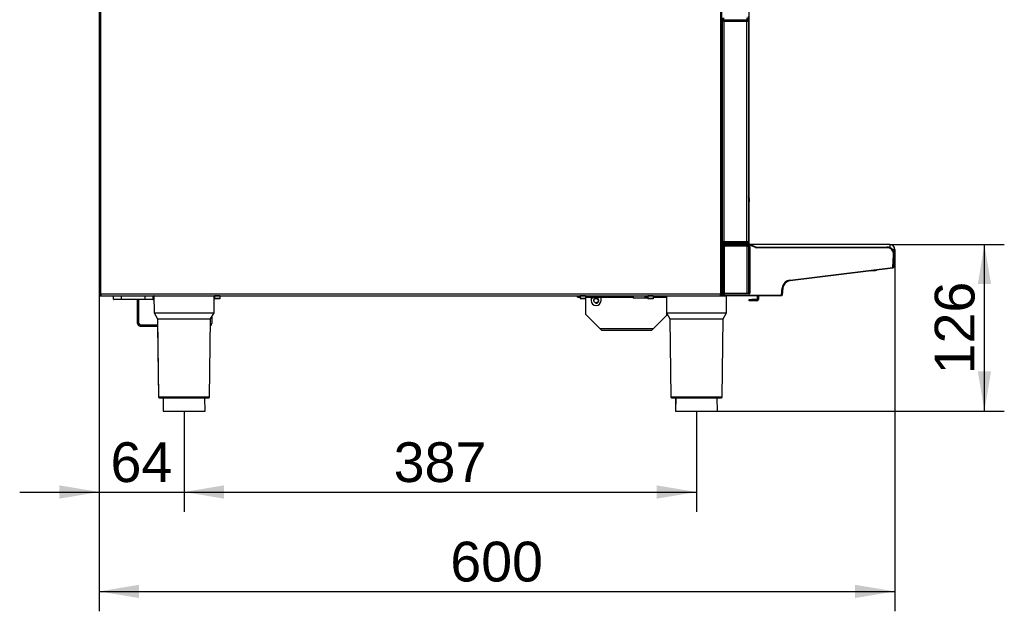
# Model space of a CAD drawing. Header units: millimetres. Extents: x 0 to 287, y 0 to 200.
# Tile 23 of 49: x 105 to 179, y 102 to 147. Entities that reach past the tile are written whole.
import ezdxf
from ezdxf.enums import TextEntityAlignment as Align

# ---------------------------------------------------------------- set-up
doc = ezdxf.new("R2010")
doc.units = ezdxf.units.MM
doc.layers.add('130.667_BW4C_CTM', color=7, linetype='Continuous')
doc.layers.add('Standard', color=7, linetype='Continuous')
doc.styles.add('SEACAD_Arial', font='arial.ttf')
doc.dimstyles.new('ISO', dxfattribs={"dimtxt": 3, "dimasz": 3, "dimexe": 1.5, "dimexo": 0, "dimgap": 1.5, "dimtad": 1, "dimdec": 0, "dimlfac": 10, "dimtxsty": 'SEACAD_Arial', "dimblk1": '_SE_FILLED', "dimblk2": '_SE_FILLED', "dimsah": 1, "dimcen": 1.5, "dimazin": 0, "dimtfac": 1, "dimtdec": 3, "dimtmove": 0, "dimatfit": 3, "dimfxl": 1, "dimtolj": 1, "dimarcsym": 0})

# ---------------------------------------------------------------- blocks, each defined once
blk = doc.blocks.new('SE2')
at = {"layer": '130.667_BW4C_CTM', "color": 7, "linetype": 'Continuous'}
for p, q in [((157.883, 168.585), (157.883, 126.225)), ((158.003, 126.225), (158.003, 168.585)), ((111.003, 151.985), (111.003, 126.225)), ((111.123, 126.225), (111.123, 151.985)), ((160.032, 148.025), (160.032, 133.534)), ((160.003, 146.785), (160.003, 147.173)), ((158.033, 146.805), (158.033, 146.905)), ((158.033, 146.905), (158.083, 146.905)), ((158.083, 146.805), (158.033, 146.805)), ((158.033, 130.205), (158.033, 146.785)), ((158.153, 146.785), (158.033, 146.785)), ((158.053, 146.905), (158.053, 147.055)), ((158.053, 146.785), (158.053, 146.805)), ((158.153, 146.905), (158.083, 146.905)), ((158.083, 146.905), (158.083, 146.805)), ((158.153, 146.805), (158.083, 146.805)), ((158.153, 146.905), (158.153, 147.055)), ((158.153, 146.785), (158.153, 146.905)), ((158.153, 146.905), (159.873, 146.905)), ((159.883, 146.785), (158.153, 146.785)), ((158.153, 146.785), (158.153, 130.205)), ((159.883, 146.905), (159.873, 146.905)), ((159.883, 146.904), (159.883, 146.905)), ((159.883, 146.904), (159.883, 146.785)), ((159.883, 130.205), (159.883, 146.785)), ((160.003, 146.785), (159.883, 146.785)), ((159.903, 146.903), (159.903, 147.056)), ((160.003, 146.785), (160.003, 130.205)), ((158.003, 134.405), (158.033, 134.405)), ((158.003, 134.005), (158.033, 134.005)), ((158.033, 133.608), (158.003, 133.608)), ((160.047, 133.405), (160.041, 132.914)), ((160.047, 133.499), (160.046, 133.429)), ((160.047, 133.405), (160.047, 133.41)), ((160.003, 132.914), (160.041, 132.914)), ((160.041, 132.914), (160.006, 130.254)), ((160.032, 132.27), (160.032, 129.995)), ((158.003, 130.205), (158.021, 130.205)), ((158.072, 130.055), (158.005, 130.055)), ((158.021, 130.205), (158.141, 130.205)), ((158.022, 130.104), (158.021, 130.205)), ((158.033, 130.205), (158.153, 130.205)), ((158.142, 130.055), (158.072, 130.055)), ((158.082, 130), (158.082, 130.055)), ((158.141, 130.205), (158.142, 130.104)), ((158.142, 130.104), (159.884, 130.104)), ((158.142, 130.055), (158.142, 130.104)), ((159.884, 130.055), (158.142, 130.055)), ((158.153, 130.205), (159.883, 130.205)), ((158.187, 130.055), (158.187, 130)), ((159.883, 130.205), (160.003, 130.205)), ((159.884, 130.104), (159.885, 130.205)), ((159.884, 130.055), (159.884, 130.104)), ((159.954, 130.055), (159.884, 130.055)), ((159.885, 130.205), (160.005, 130.205)), ((159.927, 130), (159.927, 130.055)), ((160.003, 130.254), (160.006, 130.254)), ((160.005, 130.205), (160.004, 130.104)), ((160.006, 130.254), (160.005, 130.205)), ((158.003, 130), (158.116, 130)), ((158.07, 129.971), (158.003, 129.971)), ((158.073, 129.798), (158.003, 129.798)), ((158.02, 129.794), (158.003, 129.794)), ((158.008, 127.574), (158.009, 129.794)), ((158.039, 129.794), (158.038, 127.573)), ((158.039, 129.794), (158.041, 129.796)), ((158.04, 126.422), (158.04, 129.688)), ((158.04, 129.688), (158.07, 129.688)), ((158.066, 129.956), (158.051, 129.837)), ((158.051, 129.837), (158.052, 129.838)), ((158.053, 129.839), (158.058, 129.864)), ((158.058, 129.864), (158.069, 129.956)), ((158.069, 129.956), (158.066, 129.956)), ((158.19, 129.95), (158.069, 129.956)), ((158.073, 129.688), (158.07, 129.688)), ((158.07, 129.688), (158.07, 126.422)), ((158.072, 129.798), (158.073, 129.798)), ((158.073, 126.285), (158.073, 129.824)), ((158.088, 129.831), (158.087, 129.826)), ((158.116, 130), (158.119, 130)), ((158.119, 130), (158.19, 130)), ((158.19, 129.95), (158.18, 129.875)), ((158.18, 129.875), (160.043, 129.875)), ((158.18, 129.875), (158.18, 129.845)), ((160.043, 129.845), (158.18, 129.845)), ((158.19, 130), (160.004, 130)), ((158.19, 129.95), (158.19, 130)), ((160.004, 129.95), (158.19, 129.95)), ((159.903, 129.828), (158.193, 129.828)), ((158.193, 126.282), (158.193, 129.828)), ((158.301, 129.833), (158.301, 129.828)), ((159.796, 129.833), (158.301, 129.833)), ((159.796, 129.828), (159.796, 129.833)), ((159.903, 126.282), (159.903, 129.828)), ((160.004, 129.95), (160.004, 130)), ((160.023, 129.946), (160.041, 129.992)), ((160.543, 129.736), (160.023, 129.946)), ((160.023, 126.285), (160.023, 129.824)), ((160.023, 129.806), (160.039, 129.806)), ((160.038, 129.805), (160.023, 129.805)), ((160.023, 129.79), (160.032, 129.798)), ((160.029, 129.621), (160.023, 129.632)), ((160.023, 129.621), (160.029, 129.621)), ((160.03, 129.591), (160.023, 129.591)), ((160.023, 129.549), (160.03, 129.549)), ((160.029, 129.519), (160.023, 129.519)), ((160.023, 129.508), (160.029, 129.519)), ((160.03, 129.549), (160.03, 129.591)), ((160.06, 129.591), (160.03, 129.591)), ((160.06, 129.549), (160.03, 129.549)), ((160.036, 129.803), (160.038, 129.805)), ((160.039, 129.806), (160.043, 129.845)), ((160.041, 129.453), (160.04, 128.253)), ((160.041, 129.992), (160.562, 129.782)), ((160.059, 129.489), (160.041, 129.453)), ((160.043, 129.875), (160.043, 129.845)), ((160.052, 129.663), (160.059, 129.651)), ((160.068, 129.775), (160.053, 129.759)), ((160.053, 129.759), (160.053, 129.734)), ((160.06, 129.591), (160.06, 129.549)), ((160.073, 129.814), (160.069, 129.776)), ((160.073, 126.295), (160.073, 129.814)), ((160.073, 129.814), (160.103, 129.814)), ((160.323, 129.975), (160.085, 129.975)), ((160.103, 129.814), (160.103, 126.295)), ((160.323, 129.878), (160.323, 129.975)), ((170.673, 129.975), (160.323, 129.975)), ((160.543, 129.736), (160.562, 129.782)), ((160.6, 129.775), (170.454, 129.775)), ((160.6, 129.725), (160.6, 129.775)), ((170.454, 129.725), (160.6, 129.725)), ((170.454, 129.725), (170.454, 129.775)), ((170.673, 129.975), (170.673, 129.729)), ((171.048, 129.6), (170.857, 129.6)), ((171.048, 129.58), (170.875, 129.58)), ((171.048, 129.58), (171.048, 129.6)), ((170.903, 128.235), (170.954, 129.198)), ((170.954, 129.198), (171.004, 129.196)), ((171.004, 129.196), (170.954, 128.241)), ((160.029, 128.186), (160.023, 128.197)), ((160.023, 128.186), (160.029, 128.186)), ((160.03, 128.156), (160.023, 128.156)), ((160.023, 128.114), (160.03, 128.114)), ((160.029, 128.084), (160.023, 128.084)), ((160.023, 128.073), (160.029, 128.084)), ((160.03, 128.114), (160.03, 128.156)), ((160.03, 128.156), (160.06, 128.156)), ((160.03, 128.114), (160.06, 128.114)), ((160.04, 128.253), (160.059, 128.216)), ((160.059, 128.054), (160.04, 128.016)), ((160.04, 128.016), (160.04, 127.733)), ((160.06, 128.156), (160.06, 128.114)), ((163.14, 127.282), (170.903, 128.235)), ((170.909, 128.186), (163.146, 127.232)), ((169.204, 127.976), (169.583, 128.009)), ((170.954, 128.241), (170.903, 128.235)), ((170.903, 128.235), (170.903, 128.235)), ((170.903, 128.235), (170.952, 128.229)), ((170.903, 128.235), (170.909, 128.186)), ((170.954, 128.241), (170.952, 128.229)), ((158.003, 127.574), (158.008, 127.574)), ((158.004, 127.153), (158.003, 127.153)), ((158.032, 127.122), (158.038, 126.243)), ((158.032, 127.122), (158.032, 127.096)), ((158.032, 127.096), (158.038, 126.15)), ((158.039, 126.243), (158.033, 127.124)), ((160.04, 127.733), (160.045, 127.727)), ((160.049, 127.576), (160.054, 126.79)), ((163.146, 127.232), (163.14, 127.282)), ((158.04, 126.422), (158.07, 126.422)), ((158.07, 126.422), (158.073, 126.422)), ((160.024, 126.78), (160.023, 126.917)), ((160.023, 126.78), (160.024, 126.78)), ((160.024, 126.76), (160.023, 126.76)), ((160.023, 126.751), (160.029, 126.751)), ((160.03, 126.721), (160.023, 126.721)), ((160.023, 126.679), (160.03, 126.679)), ((160.029, 126.649), (160.023, 126.649)), ((160.023, 126.642), (160.025, 126.642)), ((160.025, 126.601), (160.023, 126.601)), ((160.023, 126.336), (160.027, 126.336)), ((160.024, 126.78), (160.024, 126.76)), ((160.029, 126.751), (160.024, 126.76)), ((160.025, 126.642), (160.029, 126.649)), ((160.025, 126.601), (160.025, 126.642)), ((160.027, 126.336), (160.025, 126.601)), ((160.027, 126.336), (160.027, 126.316)), ((160.03, 126.679), (160.03, 126.721)), ((160.06, 126.721), (160.03, 126.721)), ((160.06, 126.679), (160.03, 126.679)), ((160.054, 126.79), (160.059, 126.781)), ((160.059, 126.619), (160.055, 126.612)), ((160.055, 126.612), (160.057, 126.346)), ((160.057, 126.346), (160.068, 126.335)), ((160.06, 126.721), (160.06, 126.679)), ((160.069, 126.333), (160.073, 126.295)), ((162.489, 126.15), (162.556, 126.699)), ((162.606, 126.693), (162.539, 126.144)), ((162.606, 126.693), (162.556, 126.699)), ((111.003, 126.225), (111.123, 126.225)), ((111.113, 126.105), (111.113, 126.207)), ((157.883, 126.225), (111.123, 126.225)), ((111.123, 126.225), (111.123, 126.105)), ((111.133, 126.105), (111.123, 126.105)), ((111.133, 126.105), (157.883, 126.105)), ((112.078, 125.83), (112.078, 126.105)), ((112.078, 125.83), (112.678, 125.83)), ((112.678, 125.805), (112.103, 125.805)), ((112.678, 125.83), (112.678, 126.105)), ((112.678, 125.83), (112.678, 125.805)), ((112.678, 125.83), (114.478, 125.83)), ((114.478, 125.805), (112.678, 125.805)), ((113.904, 124.005), (113.904, 125.805)), ((114.004, 124.005), (114.004, 125.805)), ((114.478, 125.83), (114.478, 126.105)), ((114.478, 125.83), (114.478, 125.805)), ((114.478, 125.83), (115.078, 125.83)), ((115.053, 125.805), (114.478, 125.805)), ((115.078, 125.83), (115.078, 126.105)), ((115.138, 126.094), (115.128, 126.094)), ((115.128, 126.094), (115.145, 124.805)), ((115.138, 126.094), (119.688, 126.094)), ((115.138, 126.094), (115.155, 124.805)), ((119.671, 124.805), (119.688, 126.094)), ((119.679, 126.105), (119.679, 126.105)), ((119.687, 126.005), (119.704, 126.005)), ((119.704, 126.099), (119.704, 126.105)), ((119.704, 126.099), (119.704, 125.89)), ((120.103, 126.099), (119.704, 126.099)), ((119.704, 125.89), (119.704, 125.855)), ((120.103, 125.89), (119.704, 125.89)), ((120.103, 125.855), (119.704, 125.855)), ((120.103, 126.099), (120.103, 126.105)), ((120.103, 126.099), (120.103, 125.89)), ((120.104, 126.005), (120.103, 126.005)), ((120.103, 125.89), (120.103, 125.855)), ((120.104, 126.105), (120.104, 126.005)), ((147.108, 126.005), (147.108, 126.105)), ((147.108, 126.005), (147.309, 126.005)), ((147.309, 126.099), (147.309, 126.105)), ((147.309, 126.099), (147.309, 125.89)), ((147.708, 126.099), (147.309, 126.099)), ((147.309, 125.89), (147.309, 125.855)), ((147.708, 125.89), (147.309, 125.89)), ((147.708, 125.855), (147.309, 125.855)), ((147.708, 126.099), (147.708, 126.105)), ((147.708, 126.099), (147.708, 125.89)), ((147.708, 126.005), (150.808, 126.005)), ((147.708, 125.985), (148.138, 125.985)), ((147.708, 125.89), (147.708, 125.855)), ((147.708, 125.855), (147.708, 124.705)), ((148.138, 125.896), (148.377, 126.005)), ((148.138, 126.005), (148.138, 125.985)), ((148.138, 125.985), (148.138, 125.735)), ((148.878, 125.985), (148.878, 126.005)), ((148.878, 125.985), (151.308, 125.985)), ((148.878, 125.735), (148.878, 125.985)), ((150.808, 126.005), (150.808, 126.105)), ((151.308, 126.005), (150.808, 126.005)), ((151.308, 126.105), (151.308, 126.005)), ((151.308, 126.005), (151.308, 125.985)), ((151.308, 125.985), (151.308, 125.905)), ((152.409, 125.905), (151.308, 125.905)), ((152.208, 126.005), (152.208, 126.105)), ((152.208, 126.005), (152.409, 126.005)), ((152.409, 126.099), (152.409, 126.105)), ((152.409, 126.099), (152.409, 125.89)), ((152.808, 126.099), (152.409, 126.099)), ((152.409, 125.89), (152.409, 125.855)), ((152.808, 125.89), (152.409, 125.89)), ((152.808, 125.855), (152.409, 125.855)), ((152.808, 126.099), (152.808, 126.105)), ((152.808, 126.099), (152.808, 125.89)), ((152.808, 126.005), (153.208, 126.005)), ((152.808, 125.985), (153.808, 125.985)), ((152.808, 125.89), (152.808, 125.855)), ((153.208, 126.005), (153.208, 126.105)), ((153.808, 126.005), (153.208, 126.005)), ((153.808, 126.105), (153.808, 126.005)), ((153.808, 126.094), (158.358, 126.094)), ((153.808, 126.094), (153.825, 124.805)), ((153.808, 126.005), (153.808, 125.985)), ((153.808, 125.985), (153.808, 124.605)), ((153.812, 125.805), (153.808, 125.805)), ((157.883, 126.105), (157.883, 126.225)), ((157.883, 126.225), (158.003, 126.225)), ((157.883, 126.207), (157.903, 126.207)), ((158.003, 126.205), (157.883, 126.205)), ((158.003, 126.105), (157.883, 126.105)), ((157.903, 126.207), (157.903, 126.225)), ((157.903, 126.207), (158.003, 126.207)), ((158.003, 126.248), (158.037, 126.248)), ((158.003, 126.225), (158.003, 126.207)), ((158.037, 126.205), (158.003, 126.205)), ((158.003, 126.205), (158.003, 126.105)), ((158.066, 126.105), (158.003, 126.105)), ((158.038, 126.243), (158.039, 126.243)), ((158.038, 126.15), (158.041, 126.15)), ((158.04, 126.177), (158.041, 126.175)), ((158.041, 126.177), (158.04, 126.177)), ((158.042, 126.174), (158.041, 126.177)), ((158.041, 126.15), (158.041, 126.175)), ((158.042, 126.174), (158.042, 126.282)), ((158.042, 126.282), (158.042, 126.282)), ((158.042, 126.174), (158.042, 126.174)), ((158.042, 126.174), (158.048, 126.174)), ((158.047, 126.162), (158.051, 126.154)), ((158.047, 126.162), (158.047, 126.15)), ((158.047, 126.162), (158.047, 126.15)), ((158.047, 126.15), (158.051, 126.15)), ((158.049, 126.275), (158.048, 126.276)), ((158.048, 126.276), (158.048, 126.163)), ((158.048, 126.162), (158.048, 126.163)), ((158.052, 126.154), (158.048, 126.162)), ((158.052, 126.249), (158.049, 126.274)), ((158.051, 126.15), (158.051, 126.154)), ((158.052, 126.154), (158.052, 126.249)), ((158.073, 126.312), (158.072, 126.312)), ((158.072, 126.312), (158.072, 126.311)), ((158.072, 126.311), (158.073, 126.311)), ((158.082, 126.284), (158.082, 126.278)), ((158.091, 126.1), (158.088, 126.1)), ((158.097, 126.1), (158.091, 126.1)), ((158.091, 126.1), (158.091, 126.1)), ((158.101, 126.1), (158.097, 126.1)), ((158.171, 126.1), (158.101, 126.1)), ((158.171, 126.15), (158.171, 126.148)), ((158.171, 126.15), (158.172, 126.15)), ((158.171, 126.148), (162.489, 126.148)), ((158.171, 126.1), (158.171, 126.148)), ((162.489, 126.1), (158.171, 126.1)), ((158.172, 126.264), (160.043, 126.264)), ((158.172, 126.235), (158.172, 126.264)), ((158.172, 126.235), (158.172, 126.15)), ((160.043, 126.235), (158.172, 126.235)), ((158.172, 126.15), (162.489, 126.15)), ((159.903, 126.282), (158.193, 126.282)), ((158.301, 126.282), (158.301, 126.276)), ((159.796, 126.276), (158.301, 126.276)), ((158.341, 124.805), (158.358, 126.094)), ((159.796, 126.276), (159.796, 126.282)), ((160.027, 126.316), (160.023, 126.316)), ((160.023, 126.305), (160.038, 126.305)), ((160.039, 126.303), (160.023, 126.303)), ((160.032, 126.311), (160.027, 126.316)), ((160.038, 126.305), (160.036, 126.307)), ((160.043, 126.264), (160.039, 126.303)), ((160.043, 126.313), (160.043, 126.308)), ((160.043, 126.235), (160.043, 126.264)), ((160.053, 125.705), (160.053, 125.805)), ((160.053, 125.805), (160.253, 125.805)), ((160.253, 125.705), (160.053, 125.705)), ((160.103, 126.295), (160.073, 126.295)), ((160.633, 125.805), (160.253, 125.805)), ((160.253, 125.805), (160.253, 125.705)), ((160.633, 125.705), (160.253, 125.705)), ((160.653, 126.085), (160.653, 125.825)), ((160.753, 126.085), (160.753, 125.825)), ((162.489, 126.148), (162.489, 126.15)), ((162.489, 126.1), (162.489, 126.148)), ((162.539, 126.144), (162.539, 126.144)), ((153.808, 125.356), (153.815, 124.805)), ((115.155, 124.805), (115.145, 124.805)), ((115.145, 124.805), (115.4, 124.363)), ((115.155, 124.805), (119.671, 124.805)), ((115.155, 124.805), (115.41, 124.363)), ((115.41, 124.363), (115.4, 124.363)), ((115.4, 124.363), (115.406, 123.905)), ((115.41, 124.363), (119.416, 124.363)), ((115.41, 124.363), (115.488, 118.454)), ((119.339, 118.454), (119.416, 124.363)), ((119.416, 124.363), (119.671, 124.805)), ((119.504, 124.514), (119.504, 124.005)), ((148.788, 123.625), (147.708, 124.705)), ((152.828, 123.625), (153.808, 124.605)), ((153.825, 124.805), (153.815, 124.805)), ((153.815, 124.805), (154.07, 124.363)), ((153.825, 124.805), (158.341, 124.805)), ((153.825, 124.805), (154.08, 124.363)), ((154.08, 124.363), (154.07, 124.363)), ((154.07, 124.363), (154.148, 118.454)), ((154.08, 124.363), (158.086, 124.363)), ((154.08, 124.363), (154.158, 118.454)), ((158.009, 118.454), (158.086, 124.363)), ((158.086, 124.363), (158.341, 124.805)), ((114.104, 123.905), (115.416, 123.905)), ((114.104, 123.805), (115.418, 123.805)), ((115.408, 123.805), (115.478, 118.454)), ((148.788, 123.625), (152.828, 123.625)), ((148.908, 123.505), (148.788, 123.625)), ((148.908, 123.505), (152.708, 123.505)), ((152.708, 123.505), (152.828, 123.625)), ((115.478, 118.454), (115.488, 118.454)), ((119.339, 118.454), (115.488, 118.454)), ((115.538, 118.405), (115.528, 118.405)), ((115.538, 118.405), (119.289, 118.405)), ((115.834, 118.405), (115.821, 117.405)), ((115.844, 118.405), (115.831, 117.405)), ((118.996, 117.405), (118.983, 118.405)), ((154.148, 118.454), (154.158, 118.454)), ((158.009, 118.454), (154.158, 118.454)), ((154.208, 118.405), (154.198, 118.405)), ((154.208, 118.405), (157.959, 118.405)), ((154.504, 118.405), (154.491, 117.405)), ((154.514, 118.405), (154.501, 117.405)), ((157.666, 117.405), (157.653, 118.405)), ((115.831, 117.405), (115.821, 117.405)), ((115.831, 117.405), (118.996, 117.405)), ((154.501, 117.405), (154.491, 117.405)), ((154.501, 117.405), (157.666, 117.405))]:
    blk.add_line(p, q, dxfattribs=at)
blk.add_circle((148.508, 125.735), 0.162, dxfattribs=at)
for centre, radius, start, end in [((159.873, 146.785), 0.12, 85.21981, 90), ((159.883, 146.785), 0.12, 0, 90), ((159.883, 146.785), 0.02, 0, 90), ((158.446, 136.249), 1.2, 110.12556, 111.65837), ((158.447, 136.155), 1.2, 109.55219, 111.68293), ((158.447, 136.355), 0.8, 121.10959, 123.65402), ((159.997, 133.5), 0.05, 359.25, 90), ((159.997, 133.405), 0.05, 5.70269, 90), ((158.082, 131.823), 1.72, 268.0016, 271.9984), ((158.072, 130.105), 0.05, 181, 211.04016), ((158.07, 130.1), 0.0453, 176.06115, 249.4453), ((158.072, 130.105), 0.05, 248.20323, 270), ((159.941, 131.971), 1.868, 268.26422, 271.94411), ((159.954, 130.105), 0.05, 270, 291.84036), ((159.956, 130.101), 0.0453, 290.61708, 4.17488), ((159.959, 130.102), 0.0445, 325.84107, 338.77845), ((159.954, 130.105), 0.05, 329.07991, 359.25), ((158.077, 129.376), 0.422, 90.58679, 94.87383), ((158.115, 129.949), 0.0505, 89.8089, 154.76382), ((160.004, 129.9), 0.1, 68, 90), ((160.004, 129.9), 0.05, 68, 90), ((160.023, 129.759), 0.03, 0.01745, 89.98255), ((160.038, 129.775), 0.03, 0.01745, 89.98255), ((160.6, 129.875), 0.15, 248, 270), ((160.6, 129.875), 0.1, 248, 270), ((170.454, 129.225), 0.55, 357, 90), ((170.454, 129.225), 0.5, 357, 90), ((170.673, 129.6), 0.375, 0, 90), ((170.673, 129.58), 0.375, 326.14098, 0), ((170.903, 128.235), 0.05, 277, 353), ((158.003, 127.122), 0.0296, 0.97753, 90.99721), ((138.914, 127.548), 19.094, 358.81675, 0.07808), ((158.004, 127.124), 0.0296, 0.87003, 90.60545), ((136.716, 127.547), 21.322, 358.86434, 0.0693), ((160.01, 127.733), 0.03, 296.79925, 359.98255), ((160.015, 127.727), 0.03, 285.13591, 359.98255), ((163.221, 126.617), 0.67, 97, 173), ((163.221, 126.617), 0.62, 97, 173), ((155.878, 377.41), 250.375, 270.48626, 270.49284), ((155.908, 359.81), 232.824, 270.51562, 270.52276), ((155.908, 359.858), 232.921, 270.51539, 270.52261), ((160.027, 126.346), 0.03, 270.01745, 359.98255), ((160.038, 126.335), 0.03, 270.01745, 359.98255), ((111.123, 126.225), 0.12, 180, 265.21981), ((111.123, 126.225), 0.02, 180, 240), ((111.123, 126.225), 0.02, 240, 270), ((111.123, 126.225), 0.12, 265.21981, 270), ((111.133, 126.225), 0.12, 265.21981, 270), ((112.103, 125.83), 0.025, 180, 270), ((115.053, 125.83), 0.025, 270, 0), ((115.138, 126.095), 0.01, 90, 180.75), ((115.148, 126.095), 0.01, 90, 180.75), ((119.678, 126.095), 0.01, 359.25, 90), ((148.508, 125.735), 0.37, 180, 0), ((148.508, 125.735), 0.2, 255, 195), ((153.818, 126.095), 0.01, 90, 180.75), ((158.072, 126.282), 0.03, 90.01745, 179.98255), ((158.079, 126.275), 0.03, 101.52601, 179.98255), ((158.348, 126.095), 0.01, 359.25, 30), ((160.03, 126.371), 0.0598, 271.97408, 283.15238), ((160.633, 125.825), 0.02, 270, 0), ((160.633, 125.825), 0.12, 270, 0), ((160.633, 126.085), 0.02, 0, 48.59038), ((160.633, 126.085), 0.12, 0, 7.18076), ((162.489, 126.148), 0.00175, 83.00425, 90), ((162.489, 126.15), 0.05, 270, 353), ((114.104, 124.005), 0.2, 180, 270), ((114.104, 124.005), 0.1, 180, 270), ((119.304, 124.005), 0.2, 301.96726, 0), ((115.528, 118.455), 0.05, 180.75, 270), ((115.538, 118.455), 0.05, 180.75, 270), ((119.289, 118.455), 0.05, 270, 359.25), ((154.198, 118.455), 0.05, 180.75, 270), ((154.208, 118.455), 0.05, 180.75, 270), ((157.959, 118.455), 0.05, 270, 359.25)]:
    blk.add_arc(centre, radius, start, end, dxfattribs=at)
for centre, major_axis, ratio, start_param, end_param in [((158.009, 129.794), (0.03, 0), 0.017476, 5.079565, 6.265711), ((158.042, 129.688), (0, -0.14), 0.017455, 3.825887, 4.712389), ((158.081, 129.833), (0.0142, 0.0265), 0.998898, 1.939682, 3.387002), ((158.082, 129.835), (-0.0293, 0.0064), 0.987107, 0.09508, 1.47408), ((158.082, 129.835), (-0.0212, 0.0212), 0.999695, 0.663369, 2.054989), ((158.061, 129.908), (-0.0086, -0.07), 0.015084, 0.019306, 0.158932), ((158.088, 129.861), (-0.0293, 0.0064), 0.987107, 0.09508, 1.784134), ((158.179, 129.86), (-0.12, 0.003), 0.11866, 4.701304, 6.256904), ((158.115, 129.95), (-0.039, -0.0314), 0.999451, 5.17059, 5.482996), ((158.119, 129.95), (0, 0.05), 0.999883, 0, 1.448633), ((158.072, 129.688), (0, 0.11), 0.022216, 0.017453, 1.570796), ((158.193, 129.824), (-0.12, 0), 0.031711, 4.712389, 6.283185), ((158.179, 129.831), (0.0907, 0.0003), 0.157144, 1.551007, 3.106607), ((158.301, 129.817), (-0.1, 0), 0.158384, 4.712389, 5.58165), ((159.796, 129.817), (0.1, 0), 0.158384, 0.701535, 1.570796), ((159.903, 129.824), (-0.12, 0), 0.031711, 3.141593, 4.712389), ((160.013, 129.802), (0.0302, 0), 0.017346, 0.685003, 1.22568), ((159.993, 129.799), (0.0504, 0), 0.017325, -0.923561, -0.690811), ((160.023, 129.759), (-0.03, 0), 0.035033, 3.159057, 4.71241), ((160.023, 129.734), (-0.03, 0), 0.035033, 3.159057, 4.71241), ((160.022, 129.663), (-0.03, 0.0002), 0.342462, 3.160169, 4.686987), ((160.022, 129.663), (0.0268, 0.0134), 0.999239, 4.276753, 5.819355), ((160.011, 129.453), (0.0268, -0.0134), 0.999239, 0.46383, 1.605408), ((159.991, 129.453), (0.05, 0), 0.007026, 0.017462, 0.864181), ((160.029, 129.651), (0.0268, 0.0134), 0.999239, 4.249168, 5.819355), ((160.029, 129.591), (0, 0.03), 0.03491, 4.712389, 6.248279), ((160.029, 129.549), (0, -0.03), 0.03491, 0.034907, 1.570796), ((160.029, 129.489), (0.0268, -0.0134), 0.999239, 0.46383, 2.034018), ((160.038, 129.905), (0, -0.1), 0.022692, 0.017453, 0.15708), ((160.039, 129.776), (0.0298, -0.0033), 0.987542, 0.111137, 1.679204), ((160.043, 129.814), (-0.0067, -0.0604), 0.987542, 1.681934, 3.25), ((160.043, 129.814), (-0.0034, -0.0309), 0.963679, 1.681934, 3.25), ((160.04, 129.776), (0.0028, 0.0451), 0.054129, -1.090828, -0.961525), ((160.049, 129.742), (0, -0.23), 0.017455, 1.221253, 1.535756), ((160.059, 129.591), (0, 0.06), 0.017455, 4.712389, 6.248279), ((160.059, 129.549), (0, -0.06), 0.017455, 0.034907, 1.570796), ((160.068, 129.905), (0, -0.13), 0.017455, 0.017453, 0.15708), ((159.99, 128.253), (-0.05, 0), 0.034979, 3.159048, 3.986321), ((160.01, 128.253), (0.0268, 0.0134), 0.999239, 4.70485, 5.819355), ((160.01, 128.016), (-0.0268, 0.0134), 0.999239, 3.605423, 4.714531), ((159.99, 128.016), (0.05, 0), 0.007026, 0.017462, 0.840829), ((160.029, 128.216), (0.0268, 0.0134), 0.999239, 4.249168, 5.819355), ((160.029, 128.156), (0, -0.03), 0.03491, 1.570796, 3.106686), ((160.029, 128.114), (0, -0.03), 0.03491, 0.034907, 1.570796), ((160.029, 128.054), (-0.0268, 0.0134), 0.999239, 3.605423, 5.17561), ((160.059, 128.156), (0, 0.06), 0.017455, 4.712389, 6.248279), ((160.059, 128.114), (0, -0.06), 0.017455, 0.034907, 1.570796), ((158.002, 127.096), (0.03, -0.0009), 0.856418, 0.03381, 1.543547), ((158.008, 127.573), (0.03, 0), 0.034899, 0.017464, 1.570818), ((159.99, 127.733), (-0.05, 0), 0.028002, 3.15905, 3.97777), ((160.019, 127.576), (-0.03, -0.0002), 0.342014, 1.706489, 3.123019), ((160.045, 127.497), (0, 0.23), 0.017455, 5.061455, 6.265732), ((158.042, 126.422), (0, -0.14), 0.017455, 4.712389, 6.265732), ((158.072, 126.422), (0, 0.11), 0.022216, 1.570796, 3.124139), ((160.024, 126.79), (0.0268, 0.0134), 0.999239, 4.249168, 5.819355), ((160.024, 126.79), (-0.03, -0.0002), 0.342014, 1.568623, 3.123019), ((160.025, 126.612), (-0.0268, 0.0134), 0.999239, 3.605423, 5.17561), ((160.025, 126.612), (-0.03, -0.0002), 0.342014, 1.568623, 3.123019), ((160.027, 126.346), (-0.03, -0.0002), 0.342014, 1.568623, 3.123019), ((160.029, 126.781), (0.0268, 0.0134), 0.999239, 4.249168, 5.819355), ((160.029, 126.721), (0, 0.03), 0.03491, 4.712389, 6.248279), ((160.029, 126.679), (0, -0.03), 0.03491, 0.034907, 1.570796), ((160.029, 126.619), (0.0268, -0.0134), 0.999239, 0.46383, 2.034018), ((160.039, 126.333), (-0.0298, -0.0033), 0.987542, 1.462389, 3.030455), ((160.059, 126.721), (0, 0.06), 0.017455, 4.712389, 6.248279), ((160.059, 126.679), (0, -0.06), 0.017455, 0.034907, 1.570796), ((160.068, 126.205), (0, 0.13), 0.017455, -0.15708, -0.017453), ((158.04, 126.277), (0, -0.1), 0.017455, 5.061455, 6.248279), ((158.088, 126.15), (0, -0.05), 0.999848, 4.712389, 6.283185), ((158.041, 126.277), (0, -0.1), 0.017455, 5.061455, 6.248279), ((158.071, 126.175), (-0.03, 0), 0.034899, 0.017443, 0.276364), ((158.091, 126.15), (0.0331, 0.0375), 0.999753, 2.294242, 3.865038), ((158.071, 126.15), (0.03, 0), 0.035033, 3.159057, 3.811765), ((158.072, 126.282), (0.0292, 0.0069), 0.999316, 1.33812, 2.908611), ((158.077, 126.162), (0.03, 0), 0.034985, 2.900157, 3.159078), ((158.097, 126.15), (-0.0331, 0.0375), 0.999753, 0.847351, 2.418147), ((158.078, 126.276), (0.0142, -0.0265), 0.998898, 2.650829, 4.221321), ((158.079, 126.274), (-0.0298, -0.0033), 0.987542, 4.810679, 6.172048), ((158.049, 126.205), (0, 0.07), 0.017455, -0.15708, -0.017453), ((158.171, 126.154), (-0.12, 0), 0.034899, 0.017443, 1.570796), ((158.171, 126.15), (-0.12, 0), 0.014597, 0.017459, 1.570813), ((158.101, 126.15), (0, -0.05), 0.999848, 4.712389, 6.283185), ((158.082, 126.249), (-0.0298, -0.0033), 0.987542, 4.603982, 6.172048), ((158.172, 126.249), (0.12, 0), 0.118788, 3.159046, 4.712389), ((158.172, 126.154), (-0.12, 0), 0.034921, 0.017453, 1.570793), ((158.193, 126.285), (0.12, 0), 0.031711, 3.141593, 4.712389), ((158.172, 126.278), (-0.09, 0), 0.158384, 0.017453, 1.570796), ((158.301, 126.292), (-0.1, 0), 0.158384, 0.701535, 1.570796), ((159.796, 126.292), (0.1, 0), 0.158384, 4.712389, 5.58165), ((159.903, 126.285), (0.12, 0), 0.031711, 4.712389, 6.283185), ((159.993, 126.311), (0.05, 0), 0.017455, 0.693522, 0.927295), ((159.993, 126.307), (0.05, 0), 0.017476, -0.927295, -0.537665), ((160.038, 126.205), (0, 0.1), 0.022692, -0.15708, -0.017453), ((160.043, 126.295), (-0.0067, 0.0604), 0.987542, 3.033185, 4.601252), ((160.043, 126.295), (-0.0034, 0.0309), 0.963679, 3.033185, 4.601252), ((162.489, 126.15), (0.0496, -0.0061), 0.017391, 4.716658, 6.283185), ((162.489, 126.15), (-0.0496, 0.0061), 0.034772, 1.575066, 3.141593)]:
    blk.add_ellipse(centre, major_axis=major_axis, ratio=ratio, start_param=start_param, end_param=end_param, dxfattribs=at)
for points, knots in [([(160.043, 129.797), (160.043, 129.796), (160.042, 129.797), (160.038, 129.798), (160.035, 129.798), (160.032, 129.798)], [0, 0, 0, 0, 0.5, 0.5, 1, 1, 1, 1]), ([(169.653, 128.024), (169.653, 128.023), (169.653, 128.023), (169.642, 128.02), (169.63, 128.017), (169.607, 128.012), (169.595, 128.01), (169.583, 128.009)], [0.8740154, 0.8740154, 0.8740154, 0.8740154, 0.875, 0.875, 0.9375, 0.9375, 1, 1, 1, 1]), ([(158.03, 127.075), (158.026, 127.078), (158.022, 127.08), (158.013, 127.088), (158.008, 127.094), (158.003, 127.107), (158.001, 127.114), (158.002, 127.121)], [0.6818305, 0.6818305, 0.6818305, 0.6818305, 0.75, 0.75, 0.875, 0.875, 1, 1, 1, 1])]:
    blk.add_open_spline(points, degree=3, knots=knots, dxfattribs=at)
blk.add_open_spline([(169.68, 128.027), (169.649, 128.018), (169.616, 128.012), (169.583, 128.009)], degree=3, dxfattribs=at)
blk = doc.blocks.new('DMBLK70')
at = {"layer": 'Standard', "linetype": 'Continuous'}
for points in [[(108.003, 110.794), (111.003, 111.294), (108.003, 111.794)], [(120.413, 110.794), (120.413, 111.794), (117.413, 111.294)]]:
    blk.add_hatch(color=7, dxfattribs=at).paths.add_polyline_path(points)
at = {"layer": 'Standard', "color": 7, "linetype": 'Continuous'}
for p, q in [((111.003, 126.225), (111.003, 109.794)), ((117.413, 117.405), (117.413, 109.794)), ((105.003, 111.294), (123.413, 111.294))]:
    blk.add_line(p, q, dxfattribs=at)
at = {"layer": 'Standard', "color": 7, "linetype": 'Continuous', "style": 'SEACAD_Arial'}
blk.add_text('64', height=3, dxfattribs=at).set_placement((111.86, 115.044), align=Align.TOP_LEFT)
blk = doc.blocks.new('_SE_FILLED')
at = {"color": 0}
blk.add_line((0, 0), (-1, 0), dxfattribs=at)
blk.add_solid([(0, 0), (-1, -0.1665), (-1, 0.1665), (0, 0)], dxfattribs=at)
blk = doc.blocks.new('DMBLK71')
at = {"layer": 'Standard', "linetype": 'Continuous'}
for points in [[(120.413, 110.794), (120.413, 111.794), (117.413, 111.294)], [(153.083, 110.794), (156.083, 111.294), (153.083, 111.794)]]:
    blk.add_hatch(color=7, dxfattribs=at).paths.add_polyline_path(points)
at = {"layer": 'Standard', "color": 7, "linetype": 'Continuous'}
for p, q in [((117.413, 117.405), (117.413, 109.794)), ((156.083, 117.405), (156.083, 109.794)), ((117.413, 111.294), (156.083, 111.294))]:
    blk.add_line(p, q, dxfattribs=at)
at = {"layer": 'Standard', "color": 7, "linetype": 'Continuous', "style": 'SEACAD_Arial'}
blk.add_text('387', height=3, dxfattribs=at).set_placement((133.227, 115.044), align=Align.TOP_LEFT)
blk = doc.blocks.new('DMBLK72')
at = {"layer": 'Standard', "linetype": 'Continuous'}
for points in [[(114.003, 103.294), (114.003, 104.294), (111.003, 103.794)], [(168.048, 103.294), (171.048, 103.794), (168.048, 104.294)]]:
    blk.add_hatch(color=7, dxfattribs=at).paths.add_polyline_path(points)
at = {"layer": 'Standard', "color": 7, "linetype": 'Continuous'}
for p, q in [((171.048, 129.6), (171.048, 102.294)), ((111.003, 126.225), (111.003, 102.294)), ((111.003, 103.794), (171.048, 103.794))]:
    blk.add_line(p, q, dxfattribs=at)
at = {"layer": 'Standard', "color": 7, "linetype": 'Continuous', "style": 'SEACAD_Arial'}
blk.add_text('600', height=3, dxfattribs=at).set_placement((137.504, 107.544), align=Align.TOP_LEFT)
blk = doc.blocks.new('DMBLK73')
at = {"layer": 'Standard', "linetype": 'Continuous'}
for points in [[(178.314, 126.975), (177.814, 129.975), (177.314, 126.975)], [(178.314, 120.405), (177.314, 120.405), (177.814, 117.405)]]:
    blk.add_hatch(color=7, dxfattribs=at).paths.add_polyline_path(points)
at = {"layer": 'Standard', "color": 7, "linetype": 'Continuous'}
for p, q in [((170.673, 129.975), (179.314, 129.975)), ((177.814, 117.405), (177.814, 129.975)), ((157.666, 117.405), (179.314, 117.405))]:
    blk.add_line(p, q, dxfattribs=at)
at = {"layer": 'Standard', "color": 7, "linetype": 'Continuous', "style": 'SEACAD_Arial'}
blk.add_text('126', height=3, rotation=90, dxfattribs=at).set_placement((174.064, 120.168), align=Align.TOP_LEFT)

msp = doc.modelspace()

# ---------------------------------------------------------------- block references
at = {"layer": 'Standard'}
msp.add_blockref('SE2', (0, 0), dxfattribs=at)

# ---------------------------------------------------------------- dimensions: what is measured, and where the dimension line sits
at = {"layer": 'Standard', "color": 7, "linetype": 'Continuous'}
for base, p2, picture, middle in [((171.0483, 103.794), (171.0483, 129.5996), 'DMBLK72', (141.0258, 103.794)), ((117.4133, 111.294), (117.4133, 117.4046), 'DMBLK70', (114.2083, 111.294))]:
    dim = msp.add_linear_dim(base=base, p1=(111.0033, 126.2246), p2=p2, text='\\A1;<>', dimstyle='ISO', dxfattribs=at)
    dim.commit()
    dim.dimension.update_dxf_attribs({"geometry": picture, "text_midpoint": middle, "dimtype": 160})
for base, p1, p2, angle, picture, middle, dimtype in [((177.8139, 129.9746), (157.666, 117.4046), (170.6733, 129.9746), 90, 'DMBLK73', (177.8139, 123.6896), 160), ((117.4133, 111.294), (117.4133, 117.4046), (156.0833, 117.4046), 0, 'DMBLK71', (136.7483, 111.294), 161)]:
    dim = msp.add_linear_dim(base=base, p1=p1, p2=p2, angle=angle, text='\\A1;<>', dimstyle='ISO', dxfattribs=at)
    dim.commit()
    dim.dimension.update_dxf_attribs({"geometry": picture, "text_midpoint": middle, "dimtype": dimtype})

doc.saveas('drawing.dxf')
